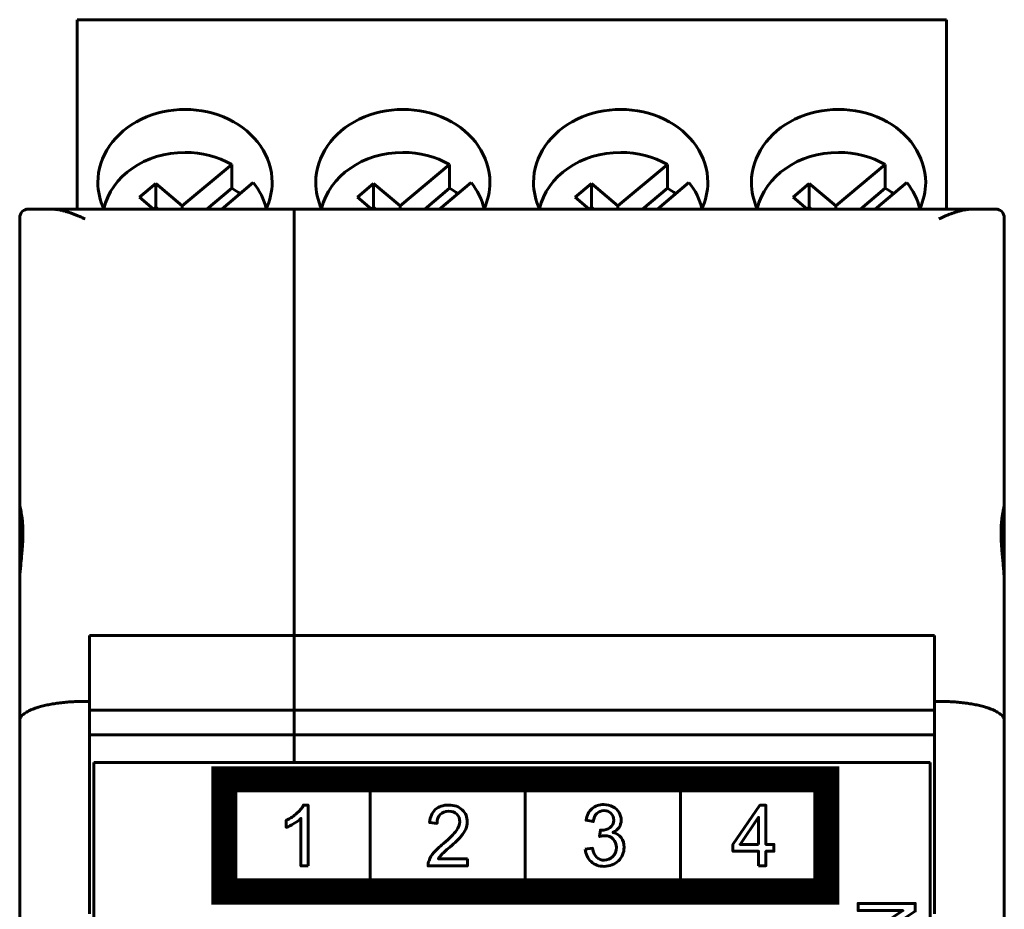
# Model space of a CAD drawing. Header units: millimetres. Extents: x -14 to 16, y -52 to 56.
# Tile 8 of 8: x -7 to 16, y 35 to 56. Entities that reach past the tile are written whole.
import ezdxf

# ---------------------------------------------------------------- set-up
doc = ezdxf.new("R2010")
doc.units = ezdxf.units.MM
doc.linetypes.add('K5LT_BASIC', pattern=[0])

msp = doc.modelspace()

# ---------------------------------------------------------------- linework, layer by layer
at = {"color": 150, "linetype": 'K5LT_BASIC', "lineweight": 60, "true_color": 0x0080ff}
for p, q in [((-5.77, 55.899), (14.18, 55.899)), ((-5.77, 55.808), (-5.77, 55.899)), ((14.18, 55.808), (14.18, 55.899)), ((-5.77, 55.808), (-5.77, 51.553)), ((14.18, 55.808), (14.18, 51.553)), ((-2.224, 52.575), (-3.357, 51.624)), ((-2.224, 52.03), (-2.224, 52.575)), ((2.776, 52.575), (1.643, 51.624)), ((2.776, 52.03), (2.776, 52.575)), ((7.776, 52.575), (6.643, 51.624)), ((7.776, 52.03), (7.776, 52.575)), ((12.776, 52.575), (11.643, 51.624)), ((12.776, 52.03), (12.776, 52.575)), ((-3.968, 52.137), (-4.34, 51.825)), ((-3.357, 51.624), (-3.968, 52.137)), ((-3.968, 52.137), (-3.968, 51.593)), ((-2.792, 51.553), (-2.224, 52.03)), ((-2.451, 51.553), (-1.729, 52.159)), ((1.032, 52.137), (0.66, 51.825)), ((1.643, 51.624), (1.032, 52.137)), ((1.032, 52.137), (1.032, 51.593)), ((2.208, 51.553), (2.776, 52.03)), ((2.549, 51.553), (3.271, 52.159)), ((6.032, 52.137), (5.66, 51.825)), ((6.032, 52.137), (6.032, 51.593)), ((6.643, 51.624), (6.032, 52.137)), ((7.208, 51.553), (7.776, 52.03)), ((7.549, 51.553), (8.271, 52.159)), ((11.032, 52.137), (10.66, 51.825)), ((11.643, 51.624), (11.032, 52.137)), ((11.032, 52.137), (11.032, 51.593)), ((12.208, 51.553), (12.776, 52.03)), ((12.549, 51.553), (13.271, 52.159)), ((-4.017, 51.553), (-4.34, 51.825)), ((0.983, 51.553), (0.66, 51.825)), ((5.983, 51.553), (5.66, 51.825)), ((10.983, 51.553), (10.66, 51.825)), ((-6.89, 51.553), (-6.384, 51.553)), ((-5.84, 51.553), (-6.384, 51.553)), ((-0.79, 51.553), (-5.84, 51.553)), ((-5.77, 51.553), (-5.84, 51.553)), ((-3.968, 51.593), (-4.015, 51.553)), ((-3.968, 51.593), (-3.922, 51.553)), ((-3.357, 51.624), (-3.357, 51.553)), ((-0.79, 51.553), (-0.79, 51.326)), ((14.26, 51.553), (-0.79, 51.553)), ((-0.79, 51.553), (-0.79, 51.326)), ((1.032, 51.593), (0.985, 51.553)), ((1.032, 51.593), (1.078, 51.553)), ((1.643, 51.624), (1.643, 51.553)), ((6.032, 51.593), (5.985, 51.553)), ((6.032, 51.593), (6.078, 51.553)), ((6.643, 51.624), (6.643, 51.553)), ((11.032, 51.593), (10.985, 51.553)), ((11.032, 51.593), (11.078, 51.553)), ((11.643, 51.624), (11.643, 51.553)), ((14.26, 51.553), (14.18, 51.553)), ((14.804, 51.553), (14.26, 51.553)), ((14.804, 51.553), (15.31, 51.553)), ((-7.09, 51.353), (-7.09, 44.778)), ((-0.79, 51.326), (-0.79, 41.763)), ((-0.79, 41.763), (-0.79, 51.326)), ((15.51, 51.353), (15.51, 44.778)), ((-7.09, 44.778), (-7.09, 42.953)), ((15.51, 44.778), (15.51, 43.44)), ((15.51, 43.44), (15.51, 42.953)), ((-7.09, 42.953), (-7.09, 39.809)), ((15.51, 42.953), (15.51, 39.809)), ((-5.49, 40.253), (-5.49, 41.763)), ((-0.79, 41.763), (-5.49, 41.763)), ((-0.79, 40.052), (-0.79, 41.763)), ((13.91, 41.763), (-0.79, 41.763)), ((-0.79, 41.763), (-0.79, 40.052)), ((13.91, 41.763), (13.91, 40.253)), ((-5.49, 40.253), (-5.59, 40.253)), ((-5.49, 35.374), (-5.49, 40.253)), ((13.91, 40.253), (13.91, 35.374)), ((14.01, 40.253), (13.91, 40.253)), ((-5.49, 40.052), (-0.79, 40.052)), ((-0.79, 40.052), (-0.79, 39.487)), ((-0.79, 40.052), (-0.79, 39.487)), ((-0.79, 40.052), (13.91, 40.052)), ((-7.09, 39.809), (-7.09, 33.454)), ((15.51, 39.809), (15.51, 33.454)), ((-0.79, 39.487), (-5.49, 39.487)), ((-0.79, 39.487), (-0.79, 38.853)), ((-0.79, 39.487), (-0.79, 38.853)), ((13.91, 39.487), (-0.79, 39.487)), ((-0.79, 38.853), (-5.39, 38.853)), ((-5.39, 38.853), (-5.39, 16.453)), ((-0.79, 38.853), (13.81, 38.853)), ((13.81, 16.453), (13.81, 38.853)), ((0.955, 38.464), (0.955, 35.888)), ((4.515, 35.889), (4.515, 38.466)), ((8.076, 38.464), (8.076, 35.888)), ((-2.393, 35.888), (11.425, 35.888))]:
    msp.add_line(p, q, dxfattribs=at)
at = {"color": 150, "linetype": 'K5LT_BASIC', "true_color": 0x0080ff, "const_width": 0.6}
msp.add_lwpolyline([(-2.393, 35.888), (11.425, 35.888), (11.425, 38.464), (-2.393, 38.464)], close=True, dxfattribs=at)
at = {"color": 150, "linetype": 'K5LT_BASIC', "lineweight": 60, "true_color": 0x0080ff}
for centre, start, end in [((-6.89, 51.353), 90, 180), ((15.31, 51.353), 0, 90)]:
    msp.add_arc(centre, 0.2, start, end, dxfattribs=at)
for centre, major_axis, start_param, end_param in [((-3.295, 52.163), (2, 0), 0, 3.141593), ((1.705, 52.163), (2, 0), 0, 3.141593), ((6.705, 52.163), (2, 0), 0, 3.141593), ((11.705, 52.163), (2, 0), 0, 3.141593), ((-3.295, 51.261), (-1.898, 0), 4.712389, 6.095952), ((-3.295, 51.261), (-1.898, 0), 4.112452, 4.712389), ((1.705, 51.261), (-1.898, 0), 4.712389, 6.095952), ((1.705, 51.261), (-1.898, 0), 4.112452, 4.712389), ((6.705, 51.261), (-1.898, 0), 4.712389, 6.095952), ((6.705, 51.261), (-1.898, 0), 4.112452, 4.712389), ((11.705, 51.261), (-1.898, 0), 4.712389, 6.095952), ((11.705, 51.261), (-1.898, 0), 4.112452, 4.712389), ((-3.295, 52.163), (2, 0), 3.141593, 3.513501), ((-3.295, 50.716), (1.898, 0), 0.842843, 0.970859), ((-3.295, 51.261), (1.898, 0), 0.187233, 0.599937), ((-3.295, 52.163), (2, 0), 5.911277, 6.283185), ((1.705, 52.163), (2, 0), 3.141593, 3.513501), ((1.705, 50.716), (1.898, 0), 0.842843, 0.970859), ((1.705, 51.261), (1.898, 0), 0.187233, 0.599937), ((1.705, 52.163), (2, 0), 5.911277, 6.283185), ((6.705, 52.163), (2, 0), 3.141593, 3.513501), ((6.705, 50.716), (1.898, 0), 0.842843, 0.970859), ((6.705, 51.261), (1.898, 0), 0.187233, 0.599937), ((6.705, 52.163), (2, 0), 5.911277, 6.283185), ((11.705, 52.163), (2, 0), 3.141593, 3.513501), ((11.705, 50.716), (1.898, 0), 0.842843, 0.970859), ((11.705, 51.261), (1.898, 0), 0.187233, 0.599937), ((11.705, 52.163), (2, 0), 5.911277, 6.283185)]:
    msp.add_ellipse(centre, major_axis=major_axis, ratio=0.838793, start_param=start_param, end_param=end_param, dxfattribs=at)
for points, knots in [([(-5.59, 51.326), (-5.604, 51.332), (-5.631, 51.346), (-5.672, 51.364), (-5.713, 51.382), (-5.753, 51.4), (-5.792, 51.416), (-5.831, 51.431), (-5.869, 51.446), (-5.906, 51.459), (-5.943, 51.471), (-5.979, 51.483), (-6.014, 51.493), (-6.047, 51.503), (-6.08, 51.512), (-6.112, 51.519), (-6.142, 51.526), (-6.172, 51.532), (-6.201, 51.537), (-6.229, 51.542), (-6.256, 51.545), (-6.283, 51.548), (-6.309, 51.551), (-6.335, 51.552), (-6.36, 51.553), (-6.376, 51.553), (-6.384, 51.553)], [0, 0, 0, 0, 0.051024, 0.101573, 0.151664, 0.200944, 0.249818, 0.29762, 0.344733, 0.39085, 0.436662, 0.481204, 0.524792, 0.566783, 0.608156, 0.647904, 0.686657, 0.724082, 0.761174, 0.797274, 0.832725, 0.867172, 0.901253, 0.934577, 0.967491, 1, 1, 1, 1]), ([(14.804, 51.553), (14.793, 51.553), (14.769, 51.553), (14.734, 51.551), (14.699, 51.548), (14.663, 51.544), (14.628, 51.538), (14.592, 51.532), (14.557, 51.525), (14.522, 51.517), (14.487, 51.508), (14.452, 51.499), (14.418, 51.489), (14.384, 51.478), (14.351, 51.467), (14.318, 51.456), (14.286, 51.445), (14.254, 51.433), (14.223, 51.42), (14.192, 51.408), (14.161, 51.395), (14.13, 51.381), (14.1, 51.368), (14.07, 51.354), (14.04, 51.34), (14.02, 51.331), (14.01, 51.326)], [0, 0, 0, 0, 0.046313, 0.092569, 0.138747, 0.184688, 0.230499, 0.275804, 0.320758, 0.365158, 0.409356, 0.452782, 0.49562, 0.537486, 0.578953, 0.619459, 0.659388, 0.698559, 0.737542, 0.775981, 0.814068, 0.851641, 0.889063, 0.926177, 0.963155, 1, 1, 1, 1]), ([(-7.083, 43.166), (-7.077, 43.256), (-7.063, 43.417), (-7.043, 43.62), (-7.03, 43.779), (-7.022, 43.896), (-7.017, 43.996), (-7.015, 44.09), (-7.015, 44.191), (-7.019, 44.287), (-7.027, 44.39), (-7.042, 44.516), (-7.07, 44.665), (-7.088, 44.746), (-7.09, 44.775), (-7.09, 44.778)], [0, 0, 0, 0, 0.121218, 0.217786, 0.277361, 0.345405, 0.386831, 0.426542, 0.490149, 0.549964, 0.592718, 0.681762, 0.807176, 0.972763, 1, 1, 1, 1]), ([(15.51, 44.778), (15.51, 44.774), (15.51, 44.769), (15.509, 44.763), (15.508, 44.757), (15.507, 44.75), (15.506, 44.743), (15.505, 44.736), (15.504, 44.728), (15.502, 44.72), (15.501, 44.712), (15.499, 44.703), (15.497, 44.693), (15.495, 44.684), (15.493, 44.673), (15.491, 44.663), (15.488, 44.652), (15.486, 44.641), (15.484, 44.629), (15.482, 44.617), (15.479, 44.604), (15.477, 44.591), (15.474, 44.578), (15.472, 44.565), (15.47, 44.551), (15.468, 44.544), (15.467, 44.537), (15.466, 44.53), (15.465, 44.522), (15.464, 44.515), (15.463, 44.507), (15.46, 44.492), (15.458, 44.477), (15.456, 44.461), (15.454, 44.444), (15.452, 44.428), (15.45, 44.411), (15.448, 44.393), (15.447, 44.376), (15.445, 44.358), (15.443, 44.34), (15.442, 44.321), (15.441, 44.302), (15.44, 44.283), (15.439, 44.264), (15.438, 44.244), (15.437, 44.224), (15.436, 44.204), (15.436, 44.183), (15.435, 44.163), (15.435, 44.142), (15.435, 44.12), (15.435, 44.099), (15.435, 44.078), (15.436, 44.056), (15.436, 44.034), (15.437, 44.011), (15.438, 43.989), (15.439, 43.966), (15.44, 43.943), (15.441, 43.92), (15.442, 43.897), (15.443, 43.873), (15.445, 43.849), (15.447, 43.826), (15.448, 43.802), (15.45, 43.778), (15.452, 43.754), (15.454, 43.729), (15.456, 43.705), (15.458, 43.68), (15.46, 43.656), (15.463, 43.631), (15.464, 43.619), (15.465, 43.607), (15.466, 43.594), (15.467, 43.582), (15.468, 43.569), (15.47, 43.557), (15.472, 43.532), (15.474, 43.507), (15.477, 43.482), (15.479, 43.457), (15.482, 43.432), (15.484, 43.406), (15.486, 43.381), (15.488, 43.356), (15.491, 43.33), (15.493, 43.305), (15.495, 43.279), (15.497, 43.254), (15.499, 43.229), (15.501, 43.203), (15.502, 43.178), (15.504, 43.153), (15.505, 43.127), (15.506, 43.102), (15.507, 43.077), (15.508, 43.052), (15.509, 43.027), (15.51, 43.002), (15.51, 42.978), (15.51, 42.953)], [0, 0, 0, 0, 0.031164, 0.031164, 0.031164, 0.062279, 0.062279, 0.062279, 0.093503, 0.093503, 0.093503, 0.124806, 0.124806, 0.124806, 0.15615, 0.15615, 0.15615, 0.187491, 0.187491, 0.187491, 0.218783, 0.218783, 0.218783, 0.249979, 0.249979, 0.249979, 0.265528, 0.265528, 0.265528, 0.28108, 0.28108, 0.28108, 0.312284, 0.312284, 0.312284, 0.343587, 0.343587, 0.343587, 0.374943, 0.374943, 0.374943, 0.406305, 0.406305, 0.406305, 0.437628, 0.437628, 0.437628, 0.468871, 0.468871, 0.468871, 0.5, 0.5, 0.5, 0.531128, 0.531128, 0.531128, 0.562371, 0.562371, 0.562371, 0.593694, 0.593694, 0.593694, 0.625056, 0.625056, 0.625056, 0.656412, 0.656412, 0.656412, 0.687715, 0.687715, 0.687715, 0.718919, 0.718919, 0.718919, 0.734471, 0.734471, 0.734471, 0.75002, 0.75002, 0.75002, 0.781216, 0.781216, 0.781216, 0.812508, 0.812508, 0.812508, 0.843849, 0.843849, 0.843849, 0.875194, 0.875194, 0.875194, 0.906497, 0.906497, 0.906497, 0.937721, 0.937721, 0.937721, 0.968836, 0.968836, 0.968836, 1, 1, 1, 1]), ([(-0.469, 36.478), (-0.469, 36.478), (-0.636, 36.478), (-0.636, 36.478), (-0.636, 37.566), (-0.636, 37.566), (-0.676, 37.526), (-0.729, 37.487), (-0.794, 37.448), (-0.859, 37.409), (-0.918, 37.379), (-0.97, 37.36), (-0.97, 37.36), (-0.97, 37.525), (-0.97, 37.525), (-0.877, 37.57), (-0.795, 37.624), (-0.725, 37.688), (-0.655, 37.752), (-0.605, 37.813), (-0.576, 37.874), (-0.576, 37.874), (-0.469, 37.874), (-0.469, 37.874), (-0.469, 36.478), (-0.469, 36.478)], [0, 0, 0, 0, 0.111111, 0.111111, 0.222222, 0.222222, 0.222222, 0.333333, 0.333333, 0.333333, 0.444444, 0.444444, 0.444444, 0.555556, 0.555556, 0.555556, 0.666667, 0.666667, 0.666667, 0.777778, 0.777778, 0.777778, 0.888889, 0.888889, 1, 1, 1, 1]), ([(3.186, 36.641), (3.186, 36.641), (3.186, 36.478), (3.186, 36.478), (2.285, 36.478), (2.285, 36.478), (2.284, 36.52), (2.291, 36.559), (2.305, 36.597), (2.328, 36.66), (2.365, 36.721), (2.416, 36.782), (2.467, 36.842), (2.54, 36.912), (2.635, 36.991), (2.782, 37.115), (2.882, 37.213), (2.934, 37.286), (2.986, 37.358), (3.013, 37.427), (3.013, 37.491), (3.013, 37.559), (2.989, 37.616), (2.941, 37.662), (2.894, 37.709), (2.832, 37.732), (2.756, 37.732), (2.675, 37.732), (2.61, 37.707), (2.562, 37.658), (2.514, 37.609), (2.489, 37.541), (2.489, 37.454), (2.489, 37.454), (2.318, 37.472), (2.318, 37.472), (2.329, 37.603), (2.374, 37.702), (2.45, 37.771), (2.527, 37.839), (2.63, 37.874), (2.76, 37.874), (2.89, 37.874), (2.993, 37.837), (3.069, 37.763), (3.146, 37.689), (3.184, 37.597), (3.184, 37.487), (3.184, 37.432), (3.173, 37.377), (3.15, 37.323), (3.128, 37.269), (3.091, 37.213), (3.039, 37.153), (2.987, 37.094), (2.902, 37.012), (2.782, 36.909), (2.682, 36.823), (2.617, 36.765), (2.589, 36.734), (2.56, 36.703), (2.537, 36.672), (2.518, 36.641), (2.518, 36.641), (3.186, 36.641), (3.186, 36.641)], [0, 0, 0, 0, 0.045455, 0.045455, 0.090909, 0.090909, 0.090909, 0.136364, 0.136364, 0.136364, 0.181818, 0.181818, 0.181818, 0.227273, 0.227273, 0.227273, 0.272727, 0.272727, 0.272727, 0.318182, 0.318182, 0.318182, 0.363636, 0.363636, 0.363636, 0.409091, 0.409091, 0.409091, 0.454545, 0.454545, 0.454545, 0.5, 0.5, 0.5, 0.545455, 0.545455, 0.545455, 0.590909, 0.590909, 0.590909, 0.636364, 0.636364, 0.636364, 0.681818, 0.681818, 0.681818, 0.727273, 0.727273, 0.727273, 0.772727, 0.772727, 0.772727, 0.818182, 0.818182, 0.818182, 0.863636, 0.863636, 0.863636, 0.909091, 0.909091, 0.909091, 0.954545, 0.954545, 0.954545, 1, 1, 1, 1]), ([(5.892, 36.859), (5.892, 36.859), (6.059, 36.882), (6.059, 36.882), (6.078, 36.785), (6.11, 36.715), (6.156, 36.672), (6.202, 36.63), (6.258, 36.608), (6.325, 36.608), (6.404, 36.608), (6.471, 36.636), (6.579, 36.747), (6.606, 36.816), (6.606, 36.898), (6.606, 36.977), (6.581, 37.041), (6.53, 37.093), (6.48, 37.143), (6.417, 37.169), (6.339, 37.169), (6.307, 37.169), (6.268, 37.162), (6.221, 37.15), (6.221, 37.15), (6.24, 37.299), (6.24, 37.299), (6.251, 37.298), (6.26, 37.297), (6.267, 37.297), (6.338, 37.297), (6.402, 37.316), (6.459, 37.354), (6.516, 37.392), (6.545, 37.45), (6.545, 37.529), (6.545, 37.591), (6.524, 37.643), (6.482, 37.684), (6.441, 37.725), (6.388, 37.745), (6.322, 37.745), (6.257, 37.745), (6.203, 37.724), (6.159, 37.682), (6.116, 37.64), (6.088, 37.577), (6.076, 37.493), (6.076, 37.493), (5.909, 37.524), (5.909, 37.524), (5.929, 37.639), (5.975, 37.728), (6.048, 37.791), (6.12, 37.854), (6.21, 37.885), (6.318, 37.885), (6.392, 37.885), (6.46, 37.869), (6.523, 37.836), (6.585, 37.804), (6.633, 37.76), (6.666, 37.704), (6.699, 37.647), (6.716, 37.588), (6.716, 37.525), (6.716, 37.465), (6.7, 37.411), (6.669, 37.362), (6.637, 37.312), (6.59, 37.273), (6.528, 37.244), (6.609, 37.225), (6.671, 37.186), (6.716, 37.126), (6.76, 37.067), (6.782, 36.992), (6.782, 36.902), (6.782, 36.781), (6.739, 36.678), (6.652, 36.593), (6.566, 36.509), (6.456, 36.467), (6.324, 36.467), (6.205, 36.467), (6.106, 36.503), (6.027, 36.576), (5.948, 36.649), (5.903, 36.743), (5.892, 36.859)], [0, 0, 0, 0, 0.033333, 0.033333, 0.033333, 0.066667, 0.066667, 0.066667, 0.1, 0.1, 0.1, 0.133333, 0.133333, 0.166667, 0.166667, 0.166667, 0.2, 0.2, 0.2, 0.233333, 0.233333, 0.233333, 0.266667, 0.266667, 0.266667, 0.3, 0.3, 0.3, 0.333333, 0.333333, 0.333333, 0.366667, 0.366667, 0.366667, 0.4, 0.4, 0.4, 0.433333, 0.433333, 0.433333, 0.466667, 0.466667, 0.466667, 0.5, 0.5, 0.5, 0.533333, 0.533333, 0.533333, 0.566667, 0.566667, 0.566667, 0.6, 0.6, 0.6, 0.633333, 0.633333, 0.633333, 0.666667, 0.666667, 0.666667, 0.7, 0.7, 0.7, 0.733333, 0.733333, 0.733333, 0.766667, 0.766667, 0.766667, 0.8, 0.8, 0.8, 0.833333, 0.833333, 0.833333, 0.866667, 0.866667, 0.866667, 0.9, 0.9, 0.9, 0.933333, 0.933333, 0.933333, 0.966667, 0.966667, 0.966667, 1, 1, 1, 1]), ([(9.87, 36.481), (9.87, 36.481), (9.87, 36.813), (9.87, 36.813), (9.279, 36.813), (9.279, 36.813), (9.279, 36.97), (9.279, 36.97), (9.9, 37.871), (9.9, 37.871), (10.037, 37.871), (10.037, 37.871), (10.037, 36.97), (10.037, 36.97), (10.221, 36.97), (10.221, 36.97), (10.221, 36.813), (10.221, 36.813), (10.037, 36.813), (10.037, 36.813), (10.037, 36.481), (10.037, 36.481), (9.87, 36.481), (9.87, 36.481)], [0, 0, 0, 0, 0.090909, 0.090909, 0.181818, 0.181818, 0.272727, 0.272727, 0.363636, 0.363636, 0.454545, 0.454545, 0.545455, 0.545455, 0.636364, 0.636364, 0.727273, 0.727273, 0.818182, 0.818182, 0.909091, 0.909091, 1, 1, 1, 1]), ([(9.87, 36.97), (9.87, 36.97), (9.87, 37.595), (9.87, 37.595), (9.444, 36.97), (9.444, 36.97), (9.87, 36.97), (9.87, 36.97)], [0, 0, 0, 0, 0.333333, 0.333333, 0.666667, 0.666667, 1, 1, 1, 1]), ([(13.465, 34.582), (13.465, 34.582), (12.152, 34.582), (12.152, 34.582), (12.152, 34.761), (12.152, 34.761), (13.182, 35.45), (13.182, 35.45), (12.152, 35.45), (12.152, 35.45), (12.152, 35.617), (12.152, 35.617), (13.465, 35.617), (13.465, 35.617), (13.465, 35.438), (13.465, 35.438), (12.434, 34.749), (12.434, 34.749), (13.465, 34.749), (13.465, 34.749), (13.465, 34.582), (13.465, 34.582)], [0, 0, 0, 0, 0.1, 0.1, 0.2, 0.2, 0.3, 0.3, 0.4, 0.4, 0.5, 0.5, 0.6, 0.6, 0.7, 0.7, 0.8, 0.8, 0.9, 0.9, 1, 1, 1, 1])]:
    msp.add_open_spline(points, degree=3, knots=knots, dxfattribs=at)
msp.add_open_spline([(-7.09, 42.953), (-7.09, 43.023), (-7.087, 43.094), (-7.083, 43.166)], degree=3, dxfattribs=at)
for points in [[(-5.59, 40.253), (-6.469, 40.253), (-7.09, 40.069), (-7.09, 39.809)], [(15.51, 39.809), (15.51, 40.069), (14.889, 40.253), (14.01, 40.253)]]:
    msp.add_rational_spline(points, [1, 0.804737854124, 0.804737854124, 1], degree=3, dxfattribs=at)

doc.saveas('drawing.dxf')
